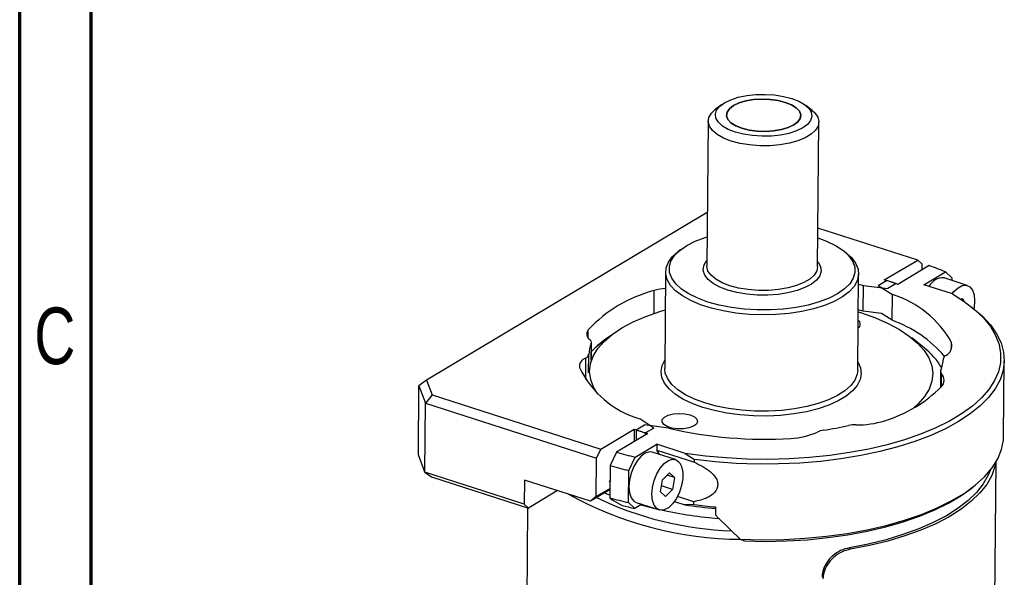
# Paper-space layout 'Sheet2' of a CAD drawing. Header units: millimetres. Extents: x 15 to 415, y 5 to 473.
# Tile 7 of 30: x 15 to 84, y 107 to 146. Entities that reach past the tile are written whole.
import ezdxf

# ---------------------------------------------------------------- set-up
doc = ezdxf.new("R2010")
doc.units = ezdxf.units.MM
doc.styles.add('SLDTEXTSTYLE0', font='TXT', dxfattribs={"width": 0.75})

psp = doc.layouts.new('Sheet2')

# ---------------------------------------------------------------- linework, layer by layer
at = {"color": 7, "linetype": 'Continuous', "lineweight": 70}
for p, q in [((15, 5), (15, 292)), ((20, 10), (20, 287))]:
    psp.add_line(p, q, dxfattribs=at)
at = {"color": 7, "linetype": 'Continuous', "lineweight": 25}
for p, q in [((64.093, 139.675), (63.652, 139.334)), ((70.437, 139.27), (70.003, 139.619)), ((63.162, 138.524), (63.067, 128.395)), ((70.817, 128.322), (70.912, 138.451)), ((63.102, 132.127), (43.465, 120.401)), ((77.821, 128.809), (70.842, 131.047)), ((61.262, 129.553), (61.042, 129.383)), ((72.86, 129.272), (72.643, 129.446)), ((75.48, 127.411), (77.821, 128.809)), ((78.108, 128.533), (77.821, 128.809)), ((78.63, 128.415), (76.436, 127.105)), ((78.108, 128.533), (78.104, 128.101)), ((60.188, 127.972), (60.124, 121.219)), ((73.624, 121.092), (73.687, 127.844)), ((78.257, 127.075), (79.765, 127.975)), ((81.289, 127.029), (79.666, 127.55)), ((79.765, 127.975), (80.201, 127.564)), ((80.201, 127.564), (80.199, 127.379)), ((73.68, 127.119), (74.034, 127.035)), ((74.017, 125.234), (74.034, 127.035)), ((74.034, 127.035), (75.727, 126.814)), ((75.06, 127.028), (75.644, 127.377)), ((75.06, 127.028), (76.05, 126.388)), ((76.311, 127.163), (75.727, 126.814)), ((76.311, 127.163), (76.311, 127.15)), ((80.25, 126.435), (78.257, 127.075)), ((76.033, 124.587), (76.05, 126.388)), ((80.862, 126.054), (80.924, 126.104)), ((80.924, 126.104), (81.046, 125.929)), ((81.797, 125.355), (81.58, 125.529)), ((74.017, 125.234), (73.663, 125.318)), ((75.289, 125.068), (74.017, 125.234)), ((76.033, 124.587), (75.289, 125.068)), ((56.39, 123.552), (55.508, 122.871)), ((78.27, 122.656), (77.401, 123.354)), ((54.986, 121.795), (54.998, 123.034)), ((83.831, 116.471), (83.88, 121.761)), ((79.421, 121.006), (79.41, 119.861)), ((42.888, 115.169), (42.934, 120.008)), ((43.465, 120.401), (42.934, 120.008)), ((42.934, 120.008), (43.389, 118.79)), ((43.465, 120.401), (43.853, 119.361)), ((43.853, 119.361), (43.389, 118.79)), ((43.853, 119.361), (55.658, 115.575)), ((43.343, 113.951), (43.389, 118.79)), ((43.389, 118.79), (55.361, 114.95)), ((58.123, 116.915), (58.707, 117.264)), ((59.374, 117.049), (58.384, 117.689)), ((60.4, 117.043), (58.707, 117.264)), ((55.658, 115.575), (57.998, 116.973)), ((58.954, 116.666), (56.76, 115.356)), ((57.998, 116.973), (57.99, 116.09)), ((58.123, 116.915), (58.116, 116.166)), ((58.789, 116.568), (58.79, 116.701)), ((59.374, 117.049), (58.79, 116.701)), ((58.06, 115.015), (59.568, 115.915)), ((59.568, 115.915), (59.564, 115.492)), ((61.562, 115.276), (59.568, 115.915)), ((43.343, 113.951), (42.888, 115.169)), ((55.361, 114.95), (55.658, 115.575)), ((56.76, 115.356), (56.315, 114.419)), ((60.878, 114.841), (59.255, 115.362)), ((59.564, 115.492), (62.198, 114.648)), ((61.562, 115.276), (62.2, 114.846)), ((55.336, 112.249), (55.361, 114.95)), ((56.315, 114.419), (56.294, 112.168)), ((57.612, 114.076), (58.06, 115.015)), ((62.198, 114.648), (62.2, 114.846)), ((83.106, 92.584), (83.314, 114.695)), ((50.296, 111.721), (43.343, 113.951)), ((43.343, 113.951), (43.799, 113.621)), ((57.59, 111.825), (57.612, 114.076)), ((59.96, 113.415), (60.45, 113.911)), ((60.803, 113.576), (60.284, 113.743)), ((60.45, 113.911), (60.803, 113.576)), ((43.799, 113.621), (50.584, 111.445)), ((50.312, 113.409), (50.296, 111.721)), ((54.926, 111.929), (50.312, 113.409)), ((56.211, 113.345), (56.305, 113.315)), ((59.823, 112.584), (59.96, 113.415)), ((60.667, 112.745), (59.891, 112.994)), ((60.803, 113.576), (60.667, 112.745)), ((52.628, 112.666), (50.584, 111.445)), ((56.299, 112.75), (54.926, 111.929)), ((56.3, 112.825), (55.336, 112.249)), ((60.177, 112.249), (59.823, 112.584)), ((60.667, 112.745), (60.177, 112.249)), ((81.46, 112.746), (81.68, 112.917)), ((50.584, 111.445), (50.296, 111.721)), ((55.336, 112.249), (54.926, 111.929)), ((56.294, 112.168), (56.438, 112.03)), ((56.438, 112.03), (57.151, 111.636)), ((58.026, 111.413), (57.59, 111.825)), ((58.524, 111.711), (58.026, 111.413)), ((58.125, 111.839), (59.748, 111.318)), ((60.803, 111.907), (61.528, 111.675)), ((62.172, 111.892), (61.019, 112.262)), ((62.17, 111.694), (61.528, 111.675)), ((62.17, 111.694), (62.172, 111.892)), ((50.532, 111.462), (50.339, 91.012)), ((63.685, 111.526), (63.68, 110.963)), ((65.401, 109.271), (65.696, 109.143)), ((73.108, 108.563), (73.041, 108.669))]:
    psp.add_line(p, q, dxfattribs=at)
at = {"color": 8, "linetype": 'Continuous', "lineweight": 25}
for p, q in [((59.373, 126.668), (59.358, 125.059)), ((54.763, 123.365), (54.768, 123.918)), ((54.984, 122.963), (54.972, 121.733)), ((80.184, 122.585), (80.189, 123.037)), ((54.587, 121.942), (54.572, 120.442)), ((54.795, 120.916), (54.807, 122.2)), ((79.475, 119.932), (79.484, 120.853))]:
    psp.add_line(p, q, dxfattribs=at)
at = {"color": 7, "linetype": 'Continuous', "lineweight": 25, "flags": 128}
for points in [[(64.302, 139.816), (64.739, 140.029), (65.265, 140.199), (65.859, 140.322), (66.498, 140.391), (67.158, 140.404), (67.814, 140.361), (68.44, 140.263), (69.012, 140.114), (69.509, 139.92), (69.911, 139.688), (70.202, 139.428), (70.372, 139.148), (70.414, 138.861), (70.327, 138.576), (70.113, 138.305), (69.781, 138.059), (69.344, 137.846), (68.818, 137.675), (68.224, 137.553), (67.585, 137.484), (66.924, 137.47), (66.269, 137.514), (65.643, 137.611), (65.07, 137.76), (64.574, 137.954), (64.172, 138.186), (63.881, 138.447), (63.711, 138.726), (63.669, 139.014), (63.756, 139.299), (63.97, 139.569), (64.302, 139.816)], [(68.56, 139.844), (68.991, 139.671), (69.325, 139.46), (69.544, 139.224), (69.638, 138.973), (69.602, 138.721), (69.437, 138.479), (69.152, 138.26), (68.761, 138.076), (68.284, 137.934), (67.745, 137.843), (67.17, 137.806), (66.589, 137.827), (66.031, 137.903), (65.523, 138.03), (65.091, 138.204), (64.758, 138.414), (64.538, 138.65), (64.445, 138.901), (64.481, 139.154), (64.646, 139.395), (64.931, 139.614), (65.322, 139.799), (65.799, 139.94), (66.338, 140.032), (66.913, 140.068), (67.494, 140.048), (68.052, 139.972), (68.56, 139.844)], [(68.56, 139.844), (68.052, 139.972), (67.494, 140.048), (66.913, 140.068), (66.338, 140.032), (65.799, 139.94), (65.322, 139.799), (64.931, 139.614), (64.646, 139.395), (64.481, 139.154), (64.445, 138.901), (64.538, 138.65), (64.758, 138.414), (65.091, 138.204), (65.523, 138.03), (66.031, 137.903), (66.589, 137.827), (67.17, 137.806), (67.745, 137.843), (68.284, 137.934), (68.761, 138.076), (69.152, 138.26), (69.437, 138.479), (69.602, 138.721), (69.638, 138.973), (69.544, 139.224), (69.325, 139.46), (68.991, 139.671), (68.56, 139.844)], [(70.437, 139.27), (70.617, 139.105), (70.829, 138.806), (70.911, 138.496), (70.861, 138.186), (70.682, 137.887), (70.378, 137.607), (69.96, 137.358), (69.443, 137.147), (68.844, 136.982), (68.183, 136.868), (67.484, 136.809), (66.769, 136.807), (66.063, 136.863), (65.391, 136.973), (64.774, 137.136), (64.235, 137.344), (63.791, 137.591), (63.457, 137.869), (63.246, 138.168), (63.163, 138.478), (63.213, 138.788), (63.393, 139.087), (63.652, 139.334)], [(63.143, 125.866), (62.431, 126.13), (61.811, 126.435), (61.295, 126.774), (60.894, 127.141), (60.616, 127.528), (60.466, 127.928), (60.449, 128.331), (60.563, 128.731), (60.808, 129.118), (61.177, 129.485), (61.664, 129.825), (62.258, 130.131), (62.947, 130.395), (63.086, 130.44)], [(70.836, 130.367), (71.448, 130.136), (72.068, 129.831), (72.584, 129.492), (72.986, 129.125), (73.264, 128.738), (73.413, 128.339), (73.43, 127.935), (73.316, 127.536), (73.071, 127.148), (72.702, 126.781), (72.216, 126.441), (71.622, 126.136), (70.932, 125.871), (70.162, 125.652), (69.326, 125.484), (68.441, 125.37), (67.526, 125.312), (66.599, 125.311), (65.678, 125.368), (64.784, 125.481), (63.933, 125.649), (63.143, 125.866)], [(72.86, 129.272), (73.184, 128.973), (73.479, 128.582), (73.647, 128.177), (73.684, 127.768), (73.59, 127.361), (73.366, 126.964), (73.018, 126.586), (72.551, 126.234), (71.974, 125.914), (71.3, 125.634), (70.541, 125.397), (69.711, 125.209), (68.828, 125.074), (67.908, 124.994), (66.969, 124.971), (66.029, 125.005), (65.107, 125.095), (64.221, 125.24), (63.387, 125.437), (62.623, 125.682), (61.942, 125.971), (61.359, 126.297), (60.885, 126.655), (60.528, 127.036), (60.296, 127.435), (60.193, 127.843), (60.222, 128.253), (60.381, 128.655), (60.668, 129.044), (61.042, 129.383)], [(64.531, 126.695), (63.971, 126.909), (63.508, 127.164), (63.154, 127.449), (62.922, 127.756), (62.82, 128.076), (62.85, 128.397), (63.011, 128.71), (63.071, 128.785)], [(64.679, 127.007), (64.139, 127.215), (63.695, 127.463), (63.362, 127.74), (63.15, 128.039), (63.068, 128.349), (63.067, 128.395)], [(70.82, 128.712), (70.857, 128.666), (71.025, 128.351), (71.061, 128.029), (70.965, 127.711), (70.74, 127.406), (70.393, 127.125), (69.934, 126.876), (69.38, 126.667), (68.746, 126.506), (68.055, 126.397), (67.328, 126.343), (66.589, 126.347), (65.861, 126.409), (65.167, 126.526), (64.531, 126.695)], [(70.817, 128.322), (70.766, 128.058), (70.586, 127.758), (70.282, 127.478), (69.865, 127.229), (69.348, 127.018), (68.749, 126.853), (68.088, 126.739), (67.388, 126.68), (66.673, 126.678), (65.968, 126.734), (65.295, 126.844), (64.679, 127.007)], [(80.235, 126.441), (80.359, 126.6), (80.647, 126.872), (80.94, 127.024), (81.218, 127.047), (81.459, 126.937), (81.646, 126.704), (81.764, 126.364), (81.805, 125.943), (81.766, 125.471), (81.752, 125.392)], [(80.25, 126.435), (81.082, 125.903), (81.805, 125.342), (82.414, 124.757), (82.903, 124.151), (83.269, 123.53), (83.51, 122.899), (83.623, 122.261), (83.608, 121.623), (83.464, 120.989), (83.194, 120.364), (82.798, 119.752), (82.28, 119.159), (81.644, 118.588), (80.894, 118.045), (80.038, 117.534), (79.08, 117.058), (78.029, 116.62), (76.892, 116.225), (75.678, 115.876), (74.397, 115.575), (73.059, 115.324), (71.672, 115.125), (70.25, 114.981), (68.801, 114.891), (67.338, 114.857), (65.871, 114.879), (64.412, 114.956), (62.972, 115.089), (61.562, 115.276)], [(55.443, 119.427), (55.146, 119.911), (54.944, 120.452), (54.872, 120.998), (54.932, 121.543), (55.123, 122.082), (55.443, 122.608), (55.887, 123.116), (56.452, 123.6), (57.131, 124.054), (57.917, 124.475), (58.801, 124.856), (59.774, 125.195), (60.163, 125.311)], [(81.797, 125.355), (82.352, 124.868), (82.909, 124.263), (83.343, 123.64), (83.651, 123.004), (83.83, 122.36), (83.88, 121.712), (83.799, 121.066), (83.588, 120.427), (83.249, 119.799), (82.785, 119.187), (82.199, 118.596), (81.495, 118.031), (80.68, 117.495), (79.759, 116.994), (78.739, 116.53), (77.628, 116.107), (76.434, 115.729), (75.168, 115.399), (73.838, 115.118), (72.455, 114.89), (71.029, 114.716), (69.571, 114.596), (68.092, 114.533), (66.605, 114.527), (65.119, 114.577), (63.647, 114.684), (62.2, 114.846)], [(73.662, 125.184), (73.88, 125.115), (74.86, 124.766), (75.752, 124.374), (76.547, 123.945), (77.236, 123.483), (77.811, 122.993), (78.267, 122.48), (78.597, 121.95), (78.8, 121.409), (78.871, 120.863), (78.811, 120.317), (78.621, 119.779), (78.301, 119.253), (77.856, 118.745), (77.54, 118.459)], [(55.244, 122.655), (55.449, 122.824), (55.508, 122.871)], [(62.784, 118.489), (62.048, 118.76), (61.402, 119.071), (60.858, 119.417), (60.427, 119.791), (60.115, 120.187), (59.929, 120.596), (59.872, 121.011), (59.946, 121.425), (60.13, 121.801)], [(73.629, 121.673), (73.815, 121.265), (73.871, 120.849), (73.797, 120.436), (73.595, 120.031), (73.267, 119.643), (72.819, 119.279), (72.261, 118.946), (71.603, 118.65), (70.857, 118.396), (70.036, 118.189), (69.156, 118.034), (68.234, 117.932), (67.286, 117.887), (66.331, 117.898), (65.386, 117.965), (64.468, 118.088), (63.595, 118.264), (62.784, 118.489)], [(62.932, 118.802), (62.208, 119.069), (61.574, 119.377), (61.044, 119.72), (60.627, 120.09), (60.332, 120.482), (60.164, 120.886), (60.124, 121.219)], [(73.624, 121.092), (73.59, 120.811), (73.431, 120.408), (73.144, 120.02), (72.735, 119.654), (72.212, 119.317), (71.585, 119.016), (70.866, 118.757), (70.07, 118.544), (69.212, 118.382), (68.308, 118.275), (67.376, 118.223), (66.434, 118.228), (65.501, 118.29), (64.595, 118.408), (63.733, 118.58), (62.932, 118.802)], [(61.908, 117.966), (62.197, 117.837), (62.377, 117.674), (62.426, 117.496), (62.34, 117.322), (62.128, 117.17), (61.813, 117.057), (61.43, 116.996), (61.018, 116.992), (60.624, 117.047), (60.29, 117.154), (60.053, 117.302), (59.937, 117.474), (59.955, 117.653), (60.106, 117.819), (60.373, 117.953), (60.727, 118.041), (61.13, 118.074), (61.539, 118.048), (61.908, 117.966)], [(65.401, 109.271), (66.924, 109.234), (68.446, 109.255), (69.955, 109.336), (71.439, 109.476), (72.886, 109.673), (74.284, 109.926), (75.623, 110.233), (76.89, 110.591), (78.077, 110.998), (79.174, 111.451), (80.171, 111.944), (81.061, 112.476), (81.837, 113.041), (82.492, 113.635), (83.021, 114.252), (83.42, 114.889), (83.686, 115.54), (83.817, 116.2), (83.831, 116.471)], [(59.255, 115.362), (59.051, 115.385), (58.763, 115.298), (58.469, 115.085), (58.192, 114.762), (57.952, 114.353), (57.766, 113.888), (57.649, 113.401)], [(59.776, 115.195), (59.722, 115.296), (59.564, 115.492)], [(59.273, 112.881), (59.39, 113.367), (59.575, 113.832), (59.816, 114.241), (60.093, 114.564), (60.386, 114.777), (60.675, 114.864), (60.936, 114.819), (61.151, 114.645), (61.304, 114.354), (61.384, 113.969), (61.384, 113.519), (61.305, 113.035), (61.152, 112.555), (60.937, 112.114), (60.676, 111.744), (60.388, 111.474), (60.094, 111.322), (59.817, 111.301), (59.577, 111.412), (59.391, 111.647), (59.273, 111.987), (59.233, 112.409), (59.273, 112.881)], [(83.28, 114.638), (83.224, 114.358), (83.001, 113.725), (82.649, 113.105), (82.171, 112.501), (81.57, 111.92), (80.851, 111.365), (80.02, 110.841), (79.084, 110.353), (78.05, 109.903), (76.926, 109.496), (75.721, 109.136), (74.445, 108.824), (73.108, 108.563)], [(82.89, 114.082), (82.757, 113.75), (82.411, 113.14), (81.942, 112.547), (81.352, 111.975), (80.646, 111.429), (79.83, 110.914), (78.91, 110.433), (77.895, 109.99), (76.791, 109.59), (75.607, 109.234), (74.354, 108.926), (73.041, 108.669)], [(57.649, 113.401), (57.61, 112.93), (57.65, 112.508), (57.767, 112.167), (57.953, 111.933), (58.125, 111.839)], [(56.296, 112.345), (56.206, 112.379), (55.889, 112.504)], [(65.696, 109.143), (67.174, 109.117), (68.648, 109.147), (70.108, 109.234), (71.543, 109.377), (72.941, 109.574), (74.292, 109.824), (75.584, 110.126), (76.808, 110.477), (77.955, 110.873), (79.015, 111.313), (79.98, 111.792), (80.843, 112.308), (81.46, 112.746)], [(59.56, 111.378), (58.571, 111.621), (58.435, 111.657)]]:
    psp.add_lwpolyline(points, dxfattribs=at)
at = {"color": 7, "linetype": 'Continuous', "lineweight": 25}
for centre, radius, start, end in [((70.993, 107.004), 22.732, 67.30084, 70.36986), ((79.58, 126.464), 1.089, 85.49584, 152.84336), ((60.458, 123.17), 3.662, 94.39518, 107.22127), ((69.456, 105.764), 22.47, 72.23662, 74.44904), ((69.476, 108.122), 20.218, 69.8657, 72.23948), ((61.807, 117.361), 9.62, 104.65459, 137.03068), ((73.964, 119.581), 7.119, 29.03962, 72.96616), ((73.495, 124.322), 0.311, 300.17201, 58.74877), ((73.11, 116.404), 8.69, 40.65733, 70.34862), ((55.131, 123.63), 0.463, 141.58921, 238.05678), ((59.827, 117.841), 6.645, 122.76952, 136.68064), ((57.371, 122.009), 2.571, 158.22479, 175.73575), ((54.755, 123.036), 0.24, 342.36672, 56.86796), ((75.38, 118.869), 4.764, 30.0851, 52.65359), ((79.446, 122.826), 0.772, 295.58779, 15.83546), ((54.765, 121.36), 0.609, 107.06967, 186.64863), ((54.458, 122.276), 0.358, 291.10174, 347.76113), ((79.928, 121.866), 0.303, 119.44249, 171.30705), ((60.252, 124.159), 6.734, 205.22704, 253.89633), ((77.06, 122.068), 2.574, 337.4351, 356.52544), ((79.638, 121.003), 0.215, 159.01044, 224.44458), ((79.012, 120.396), 0.657, 314.17311, 43.99419), ((72.682, 126.796), 9.658, 287.03611, 314.64915), ((67.783, 140.004), 23.362, 278.48611, 282.86515), ((73.44, 115.168), 2.11, 88.47509, 102.45825), ((73.7, 123.096), 5.823, 267.99189, 288.12486), ((64.958, 135.955), 20.218, 249.8657, 252.23948), ((64.978, 138.313), 22.47, 252.23662, 254.44904), ((67.092, 145.469), 29.203, 256.75304, 273.64573), ((68.786, 121.093), 4.771, 271.95544, 294.98934), ((71.412, 115.506), 1.403, 97.45029, 115.84037), ((65.174, 144.744), 30.569, 254.02254, 256.5415), ((65.061, 144.826), 31.64, 253.95413, 256.3831), ((65.603, 134.425), 25.166, 240.95869, 269.62162), ((65.721, 133.835), 24.011, 244.40201, 267.82035), ((65.039, 142.575), 31.64, 253.95413, 256.3831), ((65.274, 141.672), 31.115, 254.8675, 256.52913), ((66.911, 146.865), 35.6, 261.30317, 264.87295), ((66.967, 148.007), 36.628, 262.47482, 264.85935), ((66.744, 143.784), 33.193, 258.17771, 265.13688)]:
    psp.add_arc(centre, radius, start, end, dxfattribs=at)
psp.add_ellipse((66.846, 118.207), major_axis=(-15.971, 17.642), ratio=0.305779, start_param=1.707563, end_param=1.810687, dxfattribs=at)
for points, knots in [([(62.198, 114.648), (62.398, 114.555), (62.797, 114.371), (63.279, 114.045), (63.622, 113.699), (63.804, 113.379), (63.851, 113.06), (63.776, 112.757), (63.537, 112.431), (63, 112.079), (62.491, 111.964), (62.172, 111.892)], [0, 0, 0, 0, 0.136708, 0.272649, 0.356881, 0.441754, 0.506653, 0.571583, 0.654809, 0.783234, 1, 1, 1, 1]), ([(73.041, 108.669), (72.832, 108.615), (72.414, 108.506), (71.843, 108.118), (71.406, 107.609), (71.167, 107.076), (71.14, 106.736), (71.129, 106.599)], [0, 0, 0, 0, 0.214236, 0.428519, 0.641959, 0.855768, 1, 1, 1, 1]), ([(73.108, 108.563), (72.899, 108.509), (72.481, 108.4), (71.91, 108.013), (71.473, 107.504), (71.234, 106.97), (71.206, 106.631), (71.195, 106.494)], [0, 0, 0, 0, 0.21425, 0.428545, 0.642023, 0.855859, 1, 1, 1, 1])]:
    psp.add_open_spline(points, degree=3, knots=knots, dxfattribs=at)

# ---------------------------------------------------------------- texts
at = {"color": 7, "linetype": 'Continuous', "lineweight": 0, "insert": (17.459, 125.484), "char_height": 3.969, "attachment_point": 2, "style": 'SLDTEXTSTYLE0'}
psp.add_mtext('C', dxfattribs=at)

doc.saveas('drawing.dxf')
